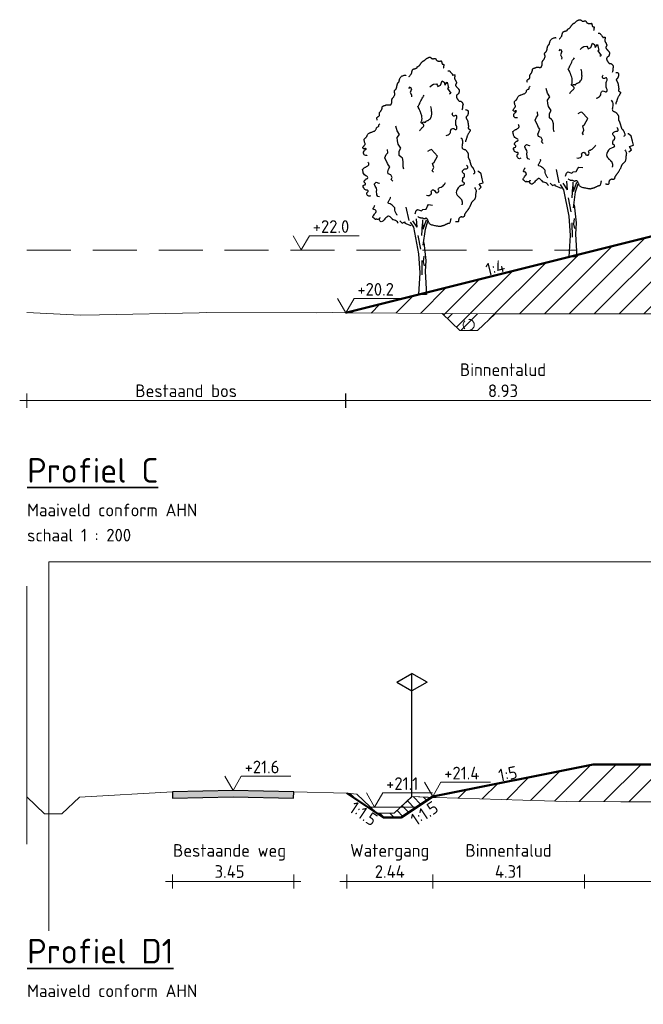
# Model space of a CAD drawing. Header units: metres. Extents: x 161377 to 162521, y 378914 to 379231.
# Tile 7 of 77: x 161386 to 161404, y 379146 to 379174. Entities that reach past the tile are written whole.
import ezdxf

# ---------------------------------------------------------------- set-up
doc = ezdxf.new("R2010")
doc.units = ezdxf.units.M
doc.linetypes.add('DASHED2', pattern=[0.375, 0.25, -0.125])
doc.linetypes.add('HIDDEN', pattern=[9.525, 6.35, -3.175])
for name, color, linetype, lineweight in [('B-WE-GR-MAAIVELD-GD', 253, 'Continuous', 18), ('N-GV-GW-CUNET-WERK-A', 92, 'Continuous', 18), ('N-WE-OG-TOPOGRAFIE-SD', 7, 'Continuous', 25), ('N-XX-GR-BOOM-SD', 90, 'Continuous', 25), ('N-XX-GR-MAAIVELD-G', 90, 'Continuous', 35), ('N-XX-GW-GROND_TEELAARDE-WERK-A-200', 7, 'Continuous', 18), ('N-XX-GW-WATERGANG-GD', 90, 'Continuous', 50), ('X-XX-AL-DETAIL1-GD', 7, 'Continuous', 25), ('X-XX-AL-HULPLIJN-G', 7, 'Continuous', 18), ('X-XX-AL-HULPLIJN-O', 7, 'Continuous', 18), ('X-XX-AL-M', 7, 'Continuous', 18), ('X-XX-AL-NAP-M', 7, 'Continuous', 18), ('X-XX-AL-PROFIELBALK-G', 7, 'Continuous', 25), ('X-XX-AL-T35', 3, 'Continuous', 35)]:
    doc.layers.add(name, color=color, linetype=linetype, lineweight=lineweight)
doc.layers.add('waterspiegel', color=7, linetype='Continuous', lineweight=13, true_color=0x0544ff)
doc.styles.add('RH-NLCS-A', font='NLCS-ISO.ttf')
doc.dimstyles.new('RH-NLCS-IT-A$0', dxfattribs={"dimscale": 0, "dimtxt": 2.5, "dimasz": 2.5, "dimexe": 1, "dimexo": 5, "dimgap": 0.5, "dimtad": 1, "dimzin": 1, "dimdsep": 46, "dimtxsty": 'RH-NLCS-A', "dimcen": 2.5, "dimdle": 1, "dimclrd": 256, "dimclre": 8, "dimclrt": 256, "dimadec": 0, "dimazin": 0, "dimtfac": 1, "dimtmove": 0, "dimatfit": 3, "dimfxl": 1, "dimfxlon": 1, "dimlwd": -1, "dimlwe": 13, "dimarcsym": 1})
pattern_1 = [(45, (0, 0), (-0.3535533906, 0.3535533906), [])]

# ---------------------------------------------------------------- blocks, each defined once
blk = doc.blocks.new('Peilmaat')
blk.add_lwpolyline([(-0.162, 0.28), (0, 0), (0.162, 0.28), (1.142, 0.28)])
at = {"style": 'RH-NLCS-A'}
blk.add_attdef('NAP', (0.227, 0.337), '', height=0.25, dxfattribs=at)
blk = doc.blocks.new('SOG-TOPOGRAFIE_ERFGRENS_LINKS-D')
for p, q in [((-0.433, 3.25), (0, 3.5)), ((0, 3), (0, 3.5)), ((-0.433, 3.25), (0, 3)), ((0, 0), (0, 3))]:
    blk.add_line(p, q)
blk = doc.blocks.new('Vboom')
at = {"color": 1, "true_color": 0xff0000}
for p, q in [((-0.078, 3.821), (-0.325, 4.198)), ((-0.078, 3.821), (-0.118, 4.301)), ((0.263, 3.725), (0.24, 4.255)), ((0.263, 3.725), (0.447, 4.244)), ((0.381, 3.711), (0.528, 4.163)), ((-0.048, 3.356), (0.113, 2.572)), ((0.171, 1.937), (0.182, 1.119)), ((0.297, 2.179), (0.263, 1.868)), ((0.263, 1.868), (0.321, 1.626)), ((0.445, 0), (0, 0))]:
    blk.add_line(p, q, dxfattribs=at)
for points in [[(-0.55, 12.392), (-0.544, 12.397), (-0.533, 12.407), (-0.517, 12.422), (-0.499, 12.441), (-0.479, 12.463), (-0.459, 12.486), (-0.44, 12.511), (-0.423, 12.536), (-0.411, 12.56), (-0.402, 12.583), (-0.395, 12.606), (-0.39, 12.627), (-0.386, 12.648), (-0.383, 12.668), (-0.38, 12.687), (-0.375, 12.706), (-0.369, 12.723), (-0.362, 12.74), (-0.353, 12.755), (-0.344, 12.769), (-0.334, 12.782), (-0.324, 12.793), (-0.314, 12.803), (-0.304, 12.81), (-0.294, 12.816), (-0.285, 12.821), (-0.276, 12.824), (-0.267, 12.826), (-0.257, 12.828), (-0.247, 12.83), (-0.235, 12.832), (-0.223, 12.835), (-0.209, 12.839), (-0.194, 12.844), (-0.179, 12.85), (-0.163, 12.856), (-0.148, 12.862), (-0.133, 12.868), (-0.12, 12.874), (-0.109, 12.879), (-0.1, 12.884), (-0.093, 12.889), (-0.088, 12.893), (-0.084, 12.896), (-0.082, 12.9), (-0.081, 12.903), (-0.08, 12.907), (-0.081, 12.911), (-0.082, 12.915), (-0.082, 12.92), (-0.083, 12.924), (-0.083, 12.93), (-0.082, 12.935), (-0.079, 12.941), (-0.074, 12.946), (-0.067, 12.952), (-0.057, 12.958), (-0.045, 12.965), (-0.032, 12.971), (-0.018, 12.979), (-0.003, 12.986), (0.012, 12.995), (0.027, 13.004), (0.04, 13.014), (0.052, 13.025), (0.063, 13.037), (0.072, 13.05), (0.081, 13.063), (0.09, 13.078), (0.1, 13.094), (0.11, 13.11), (0.121, 13.128), (0.134, 13.146), (0.148, 13.164), (0.162, 13.183), (0.177, 13.201), (0.193, 13.218), (0.208, 13.234), (0.223, 13.249), (0.238, 13.261), (0.252, 13.27), (0.265, 13.278), (0.277, 13.284), (0.289, 13.29), (0.301, 13.295), (0.312, 13.3), (0.323, 13.306), (0.335, 13.314), (0.347, 13.323), (0.359, 13.334), (0.372, 13.347), (0.386, 13.361), (0.401, 13.375), (0.417, 13.389), (0.435, 13.404), (0.454, 13.418), (0.474, 13.432), (0.496, 13.444), (0.519, 13.456), (0.542, 13.466), (0.564, 13.475), (0.586, 13.482), (0.606, 13.486), (0.624, 13.488), (0.64, 13.488), (0.654, 13.486), (0.665, 13.481), (0.676, 13.476), (0.685, 13.469), (0.694, 13.461), (0.702, 13.453), (0.711, 13.445), (0.719, 13.438), (0.728, 13.431), (0.738, 13.424), (0.747, 13.419), (0.758, 13.414), (0.768, 13.41), (0.779, 13.406), (0.79, 13.404), (0.802, 13.404), (0.813, 13.404), (0.825, 13.405), (0.837, 13.406), (0.849, 13.408), (0.862, 13.41), (0.873, 13.413), (0.885, 13.415), (0.897, 13.417), (0.908, 13.419), (0.918, 13.419), (0.928, 13.419), (0.938, 13.418), (0.947, 13.415), (0.955, 13.41), (0.962, 13.404), (0.968, 13.395), (0.974, 13.385), (0.98, 13.373), (0.986, 13.361), (0.993, 13.348), (1.002, 13.335), (1.012, 13.323), (1.025, 13.311), (1.04, 13.301), (1.057, 13.292), (1.076, 13.285), (1.096, 13.279), (1.117, 13.274), (1.138, 13.27), (1.158, 13.268), (1.176, 13.267), (1.194, 13.267), (1.209, 13.269), (1.223, 13.271), (1.236, 13.273), (1.247, 13.276), (1.256, 13.278), (1.264, 13.281), (1.271, 13.282), (1.276, 13.283), (1.28, 13.283), (1.284, 13.281), (1.287, 13.278), (1.289, 13.274), (1.291, 13.268), (1.293, 13.261), (1.296, 13.252), (1.299, 13.241), (1.302, 13.229), (1.305, 13.216), (1.309, 13.202), (1.312, 13.188), (1.316, 13.174), (1.319, 13.161), (1.322, 13.149), (1.325, 13.138), (1.327, 13.128), (1.329, 13.12), (1.332, 13.113), (1.335, 13.108), (1.34, 13.103), (1.345, 13.099), (1.352, 13.096), (1.36, 13.094), (1.37, 13.093), (1.38, 13.092), (1.391, 13.091), (1.402, 13.089), (1.412, 13.088), (1.421, 13.085), (1.428, 13.082), (1.434, 13.077), (1.438, 13.071), (1.44, 13.065), (1.441, 13.056), (1.44, 13.047), (1.438, 13.037), (1.435, 13.025), (1.43, 13.012), (1.425, 12.998), (1.42, 12.983), (1.416, 12.967), (1.413, 12.95), (1.412, 12.932), (1.414, 12.912), (1.419, 12.891), (1.429, 12.869)], [(-2.358, 9.917), (-2.367, 9.96), (-2.372, 9.995), (-2.374, 10.021), (-2.372, 10.041), (-2.367, 10.057), (-2.36, 10.068), (-2.35, 10.077), (-2.339, 10.086), (-2.326, 10.094), (-2.313, 10.103), (-2.299, 10.113), (-2.284, 10.122), (-2.27, 10.132), (-2.257, 10.141), (-2.246, 10.151), (-2.236, 10.161), (-2.229, 10.17), (-2.224, 10.18), (-2.22, 10.189), (-2.219, 10.199), (-2.218, 10.208), (-2.219, 10.218), (-2.22, 10.227), (-2.222, 10.237), (-2.225, 10.247), (-2.227, 10.258), (-2.229, 10.268), (-2.231, 10.279), (-2.231, 10.291), (-2.23, 10.302), (-2.228, 10.314), (-2.224, 10.327), (-2.218, 10.34), (-2.21, 10.353), (-2.201, 10.367), (-2.191, 10.381), (-2.18, 10.396), (-2.168, 10.411), (-2.157, 10.426), (-2.146, 10.442), (-2.135, 10.458), (-2.126, 10.474), (-2.117, 10.491), (-2.109, 10.507), (-2.102, 10.523), (-2.095, 10.538), (-2.09, 10.553), (-2.085, 10.566), (-2.082, 10.578), (-2.079, 10.59), (-2.077, 10.6), (-2.076, 10.61), (-2.075, 10.619), (-2.074, 10.627), (-2.073, 10.636), (-2.072, 10.644), (-2.07, 10.652), (-2.069, 10.661), (-2.066, 10.669), (-2.062, 10.677), (-2.057, 10.685), (-2.051, 10.693), (-2.043, 10.7), (-2.033, 10.707), (-2.021, 10.714), (-2.007, 10.72), (-1.992, 10.726), (-1.976, 10.732), (-1.959, 10.738), (-1.942, 10.743), (-1.926, 10.749), (-1.91, 10.755), (-1.895, 10.761), (-1.882, 10.767), (-1.868, 10.773), (-1.856, 10.779), (-1.843, 10.784), (-1.831, 10.788), (-1.818, 10.791), (-1.806, 10.793), (-1.792, 10.793), (-1.778, 10.792), (-1.764, 10.791), (-1.75, 10.788), (-1.735, 10.786), (-1.72, 10.783), (-1.704, 10.781), (-1.689, 10.779), (-1.674, 10.778), (-1.658, 10.777), (-1.643, 10.777), (-1.629, 10.778), (-1.616, 10.78), (-1.604, 10.783), (-1.593, 10.786), (-1.583, 10.79), (-1.575, 10.795), (-1.569, 10.8), (-1.564, 10.806), (-1.56, 10.813), (-1.557, 10.821), (-1.554, 10.829), (-1.551, 10.838), (-1.548, 10.848), (-1.544, 10.858), (-1.54, 10.869), (-1.536, 10.88), (-1.533, 10.893), (-1.529, 10.905), (-1.526, 10.919), (-1.523, 10.933), (-1.521, 10.947), (-1.519, 10.962), (-1.518, 10.977), (-1.518, 10.992), (-1.518, 11.007), (-1.518, 11.022), (-1.518, 11.037), (-1.518, 11.051), (-1.518, 11.064), (-1.517, 11.076), (-1.516, 11.087), (-1.514, 11.097), (-1.511, 11.106), (-1.508, 11.115), (-1.505, 11.123), (-1.501, 11.13), (-1.497, 11.137), (-1.492, 11.144), (-1.487, 11.15), (-1.481, 11.157), (-1.475, 11.165), (-1.467, 11.174), (-1.459, 11.184), (-1.45, 11.196), (-1.44, 11.21), (-1.428, 11.227), (-1.416, 11.246), (-1.404, 11.267), (-1.392, 11.288), (-1.381, 11.311), (-1.372, 11.333), (-1.364, 11.356), (-1.36, 11.377), (-1.357, 11.398), (-1.358, 11.417), (-1.36, 11.436), (-1.364, 11.453), (-1.368, 11.47), (-1.373, 11.486), (-1.377, 11.502), (-1.38, 11.517), (-1.382, 11.531), (-1.383, 11.546), (-1.382, 11.559), (-1.38, 11.572), (-1.376, 11.584), (-1.372, 11.595), (-1.366, 11.606), (-1.36, 11.615), (-1.353, 11.622), (-1.345, 11.629), (-1.337, 11.636), (-1.328, 11.642), (-1.319, 11.648), (-1.311, 11.655), (-1.302, 11.663), (-1.294, 11.672), (-1.286, 11.683), (-1.279, 11.695), (-1.273, 11.709), (-1.267, 11.725), (-1.261, 11.741), (-1.256, 11.759), (-1.251, 11.778), (-1.246, 11.798), (-1.242, 11.819), (-1.238, 11.84), (-1.234, 11.862), (-1.23, 11.884), (-1.226, 11.906), (-1.222, 11.926), (-1.217, 11.946), (-1.212, 11.964), (-1.206, 11.98), (-1.199, 11.995), (-1.192, 12.008), (-1.185, 12.02), (-1.177, 12.031), (-1.17, 12.04), (-1.162, 12.049), (-1.154, 12.057), (-1.147, 12.064), (-1.14, 12.071), (-1.133, 12.077), (-1.127, 12.084), (-1.121, 12.09), (-1.116, 12.097), (-1.112, 12.104), (-1.109, 12.111), (-1.106, 12.119), (-1.104, 12.129), (-1.103, 12.139), (-1.102, 12.151), (-1.1, 12.164), (-1.098, 12.18), (-1.094, 12.197), (-1.09, 12.217), (-1.084, 12.239), (-1.076, 12.263), (-1.066, 12.288), (-1.054, 12.313), (-1.038, 12.339), (-1.018, 12.363), (-0.995, 12.387), (-0.967, 12.408), (-0.934, 12.426), (-0.899, 12.441), (-0.862, 12.453), (-0.826, 12.462), (-0.792, 12.468), (-0.762, 12.469), (-0.738, 12.467), (-0.721, 12.46)], [(1.665, 12.717), (1.679, 12.722), (1.693, 12.725), (1.707, 12.725), (1.721, 12.723), (1.736, 12.718), (1.75, 12.709), (1.766, 12.698), (1.782, 12.683), (1.799, 12.665), (1.817, 12.645), (1.834, 12.623), (1.852, 12.601), (1.868, 12.579), (1.883, 12.557), (1.896, 12.538), (1.907, 12.521), (1.916, 12.508), (1.921, 12.498), (1.925, 12.49), (1.927, 12.485), (1.928, 12.482), (1.927, 12.48), (1.927, 12.479), (1.926, 12.478), (1.925, 12.478), (1.925, 12.478), (1.925, 12.478), (1.927, 12.478), (1.93, 12.479), (1.934, 12.479), (1.941, 12.48), (1.95, 12.481), (1.961, 12.483), (1.974, 12.484), (1.988, 12.486), (2.002, 12.488), (2.017, 12.489), (2.03, 12.489), (2.042, 12.489), (2.053, 12.488), (2.06, 12.486), (2.065, 12.483), (2.068, 12.479), (2.069, 12.474), (2.069, 12.468), (2.068, 12.462), (2.065, 12.454), (2.063, 12.446), (2.06, 12.437), (2.057, 12.428), (2.054, 12.418), (2.052, 12.407), (2.049, 12.396), (2.047, 12.384), (2.045, 12.371), (2.044, 12.358), (2.043, 12.344), (2.043, 12.331), (2.043, 12.317), (2.044, 12.303), (2.045, 12.289), (2.046, 12.276), (2.049, 12.264), (2.051, 12.253), (2.054, 12.242), (2.058, 12.233), (2.061, 12.225), (2.065, 12.218), (2.069, 12.211), (2.073, 12.205), (2.076, 12.2), (2.08, 12.195), (2.083, 12.191), (2.086, 12.187), (2.089, 12.183), (2.092, 12.179), (2.096, 12.174), (2.099, 12.168), (2.103, 12.161), (2.107, 12.152), (2.112, 12.141), (2.117, 12.13), (2.122, 12.117), (2.127, 12.104), (2.132, 12.091), (2.137, 12.078), (2.142, 12.067), (2.145, 12.057), (2.148, 12.048), (2.151, 12.041), (2.152, 12.036), (2.152, 12.031), (2.152, 12.026), (2.15, 12.02), (2.147, 12.015), (2.143, 12.008), (2.138, 11.999), (2.131, 11.99), (2.125, 11.979), (2.118, 11.967), (2.112, 11.955), (2.106, 11.942), (2.102, 11.93), (2.099, 11.917), (2.098, 11.905), (2.1, 11.893), (2.102, 11.881), (2.107, 11.869), (2.112, 11.858), (2.119, 11.847), (2.126, 11.837), (2.134, 11.827), (2.143, 11.817), (2.152, 11.807), (2.162, 11.797), (2.171, 11.787), (2.181, 11.778), (2.191, 11.768), (2.201, 11.758), (2.21, 11.748), (2.219, 11.738), (2.228, 11.727), (2.237, 11.717), (2.245, 11.706), (2.253, 11.696), (2.26, 11.685), (2.267, 11.675), (2.274, 11.666), (2.28, 11.657), (2.285, 11.648), (2.29, 11.639), (2.295, 11.631), (2.298, 11.623), (2.301, 11.615), (2.304, 11.608), (2.305, 11.601), (2.306, 11.594), (2.306, 11.587), (2.306, 11.579), (2.305, 11.572), (2.303, 11.564), (2.302, 11.555), (2.3, 11.546), (2.298, 11.536), (2.296, 11.525), (2.294, 11.514), (2.292, 11.501), (2.29, 11.489), (2.287, 11.477), (2.283, 11.465), (2.279, 11.453), (2.275, 11.442), (2.269, 11.432), (2.263, 11.424), (2.256, 11.416), (2.249, 11.408), (2.242, 11.402), (2.235, 11.396), (2.229, 11.391), (2.223, 11.386), (2.217, 11.381), (2.212, 11.377), (2.208, 11.373), (2.203, 11.37), (2.199, 11.366), (2.195, 11.362), (2.19, 11.359), (2.186, 11.355), (2.18, 11.351), (2.175, 11.347), (2.169, 11.342), (2.163, 11.337), (2.158, 11.33), (2.153, 11.323), (2.149, 11.314), (2.146, 11.303), (2.144, 11.291), (2.143, 11.277), (2.143, 11.263), (2.144, 11.248), (2.146, 11.233), (2.148, 11.219), (2.151, 11.206), (2.154, 11.194), (2.158, 11.183), (2.162, 11.174), (2.166, 11.166), (2.171, 11.158), (2.177, 11.15), (2.184, 11.141), (2.191, 11.131), (2.2, 11.12), (2.209, 11.107), (2.219, 11.092), (2.23, 11.076), (2.241, 11.06), (2.253, 11.045), (2.264, 11.031), (2.275, 11.018), (2.286, 11.008), (2.296, 11), (2.305, 10.995), (2.314, 10.992), (2.323, 10.99), (2.332, 10.99), (2.34, 10.991), (2.348, 10.992), (2.357, 10.993), (2.365, 10.993), (2.374, 10.993), (2.383, 10.992), (2.392, 10.989), (2.401, 10.986), (2.411, 10.981), (2.422, 10.974), (2.433, 10.965), (2.444, 10.954), (2.455, 10.941), (2.467, 10.927), (2.478, 10.912), (2.488, 10.897), (2.498, 10.883), (2.506, 10.869), (2.512, 10.856), (2.517, 10.844), (2.52, 10.834), (2.522, 10.825), (2.522, 10.816), (2.521, 10.808), (2.52, 10.801), (2.517, 10.792), (2.515, 10.784), (2.512, 10.775), (2.509, 10.764), (2.506, 10.753), (2.503, 10.741), (2.501, 10.728), (2.498, 10.715), (2.497, 10.7), (2.496, 10.684), (2.495, 10.667), (2.495, 10.648), (2.494, 10.628), (2.491, 10.606), (2.486, 10.581), (2.478, 10.555), (2.467, 10.525), (2.451, 10.492)], [(2.669, 10.49), (2.686, 10.492), (2.701, 10.494), (2.713, 10.495), (2.723, 10.496), (2.731, 10.495), (2.739, 10.494), (2.746, 10.492), (2.753, 10.488), (2.761, 10.484), (2.77, 10.478), (2.778, 10.471), (2.787, 10.463), (2.795, 10.454), (2.802, 10.445), (2.808, 10.435), (2.813, 10.424), (2.816, 10.413), (2.818, 10.401), (2.819, 10.389), (2.819, 10.377), (2.818, 10.363), (2.816, 10.349), (2.814, 10.334), (2.812, 10.318), (2.81, 10.301), (2.808, 10.284), (2.805, 10.266), (2.802, 10.248), (2.798, 10.231), (2.793, 10.214), (2.786, 10.198), (2.779, 10.182), (2.77, 10.169), (2.759, 10.156), (2.748, 10.145), (2.737, 10.134), (2.726, 10.124), (2.716, 10.115), (2.707, 10.107), (2.7, 10.098), (2.694, 10.09), (2.691, 10.082), (2.69, 10.073), (2.691, 10.064), (2.693, 10.054), (2.697, 10.044), (2.702, 10.032), (2.708, 10.019), (2.716, 10.004), (2.725, 9.989), (2.734, 9.972), (2.743, 9.955), (2.752, 9.938), (2.761, 9.921), (2.77, 9.904), (2.777, 9.888), (2.783, 9.873), (2.788, 9.859), (2.792, 9.845), (2.795, 9.832), (2.798, 9.819), (2.8, 9.806), (2.801, 9.793), (2.803, 9.78), (2.804, 9.766), (2.805, 9.751), (2.806, 9.736), (2.808, 9.721), (2.809, 9.705), (2.811, 9.689), (2.813, 9.674), (2.816, 9.658), (2.819, 9.642), (2.822, 9.626), (2.825, 9.611), (2.827, 9.596), (2.83, 9.581), (2.831, 9.566), (2.831, 9.552), (2.83, 9.538), (2.828, 9.525), (2.825, 9.512), (2.821, 9.5), (2.818, 9.488), (2.815, 9.476), (2.814, 9.465), (2.816, 9.455), (2.82, 9.445), (2.827, 9.435), (2.837, 9.426), (2.849, 9.417), (2.862, 9.408), (2.875, 9.4), (2.888, 9.393), (2.9, 9.386), (2.91, 9.379), (2.918, 9.373), (2.924, 9.367), (2.928, 9.361), (2.93, 9.356), (2.931, 9.351), (2.931, 9.345), (2.93, 9.34), (2.929, 9.334), (2.928, 9.328), (2.926, 9.321), (2.924, 9.313), (2.92, 9.304), (2.916, 9.293), (2.91, 9.28), (2.902, 9.265), (2.892, 9.248), (2.879, 9.228), (2.865, 9.206), (2.85, 9.181), (2.834, 9.156), (2.818, 9.128), (2.802, 9.1), (2.787, 9.072), (2.774, 9.044), (2.762, 9.016), (2.752, 8.989), (2.744, 8.962), (2.736, 8.936), (2.729, 8.911), (2.723, 8.886), (2.716, 8.862), (2.708, 8.839), (2.7, 8.818), (2.692, 8.797), (2.683, 8.777), (2.675, 8.757), (2.669, 8.738), (2.664, 8.72), (2.661, 8.701), (2.661, 8.683)], [(2.395, 8.917), (2.446, 8.862), (2.477, 8.799), (2.491, 8.731), (2.493, 8.66), (2.487, 8.589), (2.477, 8.521), (2.468, 8.459), (2.463, 8.405), (2.467, 8.363), (2.479, 8.33), (2.496, 8.305), (2.518, 8.286), (2.543, 8.273), (2.569, 8.263), (2.595, 8.254), (2.618, 8.246), (2.639, 8.236), (2.657, 8.225), (2.672, 8.213), (2.686, 8.2), (2.698, 8.186), (2.71, 8.171), (2.721, 8.156), (2.732, 8.141), (2.744, 8.126), (2.756, 8.111), (2.769, 8.095), (2.781, 8.078), (2.792, 8.06), (2.801, 8.041), (2.809, 8.02), (2.815, 7.997), (2.818, 7.972), (2.82, 7.945), (2.82, 7.918), (2.819, 7.89), (2.817, 7.864), (2.816, 7.838), (2.816, 7.815), (2.817, 7.795), (2.82, 7.779), (2.825, 7.765), (2.831, 7.753), (2.838, 7.741), (2.847, 7.73), (2.855, 7.717), (2.865, 7.703), (2.874, 7.685), (2.883, 7.664), (2.892, 7.639), (2.901, 7.611), (2.909, 7.582), (2.917, 7.552), (2.925, 7.522), (2.933, 7.492), (2.941, 7.464), (2.948, 7.437), (2.955, 7.412), (2.962, 7.39), (2.969, 7.369), (2.976, 7.35), (2.983, 7.333), (2.99, 7.318), (2.997, 7.305), (3.005, 7.293), (3.012, 7.283), (3.021, 7.273), (3.029, 7.265), (3.037, 7.256), (3.046, 7.247), (3.055, 7.238), (3.064, 7.227), (3.073, 7.216), (3.082, 7.202), (3.091, 7.187), (3.101, 7.17), (3.111, 7.15), (3.122, 7.127), (3.133, 7.102), (3.146, 7.073), (3.158, 7.041), (3.169, 7.007), (3.177, 6.972), (3.18, 6.939), (3.175, 6.909), (3.16, 6.883), (3.134, 6.863), (3.094, 6.851)], [(3.18, 6.092), (3.213, 6.037), (3.236, 5.99), (3.252, 5.95), (3.261, 5.916), (3.265, 5.886), (3.265, 5.861), (3.262, 5.838), (3.258, 5.817), (3.254, 5.796), (3.25, 5.776), (3.245, 5.756), (3.241, 5.736), (3.238, 5.715), (3.235, 5.694), (3.232, 5.673), (3.23, 5.65), (3.229, 5.627), (3.228, 5.603), (3.227, 5.578), (3.225, 5.552), (3.222, 5.527), (3.217, 5.502), (3.21, 5.477), (3.2, 5.453), (3.188, 5.43), (3.173, 5.408), (3.156, 5.387), (3.138, 5.367), (3.119, 5.349), (3.101, 5.332), (3.084, 5.316), (3.068, 5.301), (3.054, 5.288), (3.042, 5.276), (3.032, 5.265), (3.023, 5.254), (3.015, 5.243), (3.008, 5.232), (3.002, 5.22), (2.995, 5.208), (2.989, 5.194), (2.983, 5.178), (2.977, 5.162), (2.97, 5.144), (2.963, 5.124), (2.954, 5.103), (2.945, 5.08), (2.934, 5.055), (2.922, 5.029), (2.908, 5.001), (2.894, 4.973), (2.879, 4.945), (2.864, 4.918), (2.849, 4.891), (2.834, 4.866), (2.82, 4.844), (2.807, 4.823), (2.795, 4.806), (2.782, 4.79), (2.771, 4.775), (2.759, 4.76), (2.747, 4.746), (2.735, 4.73), (2.722, 4.714), (2.708, 4.696), (2.694, 4.677), (2.68, 4.657), (2.666, 4.637), (2.653, 4.617), (2.641, 4.598), (2.63, 4.581), (2.621, 4.565), (2.614, 4.551), (2.608, 4.54), (2.605, 4.53), (2.602, 4.521), (2.6, 4.513), (2.599, 4.506), (2.599, 4.499), (2.599, 4.492), (2.598, 4.484), (2.598, 4.476), (2.596, 4.468), (2.595, 4.46), (2.592, 4.452), (2.588, 4.444), (2.583, 4.436), (2.576, 4.428), (2.568, 4.421), (2.558, 4.414), (2.548, 4.409), (2.537, 4.404), (2.525, 4.4), (2.514, 4.397), (2.503, 4.396), (2.493, 4.396), (2.484, 4.399), (2.476, 4.402), (2.469, 4.406), (2.461, 4.41), (2.453, 4.414), (2.444, 4.416), (2.433, 4.417), (2.421, 4.416), (2.408, 4.413), (2.392, 4.407), (2.376, 4.399), (2.36, 4.39), (2.343, 4.38), (2.328, 4.37), (2.315, 4.359), (2.303, 4.348), (2.294, 4.337), (2.288, 4.327), (2.283, 4.318), (2.28, 4.308), (2.278, 4.299), (2.277, 4.29), (2.276, 4.28), (2.275, 4.27), (2.274, 4.26), (2.272, 4.25), (2.27, 4.239), (2.268, 4.228), (2.266, 4.217), (2.264, 4.207), (2.263, 4.196), (2.262, 4.186), (2.262, 4.176), (2.263, 4.167), (2.262, 4.158), (2.261, 4.151), (2.258, 4.144), (2.253, 4.138), (2.245, 4.133), (2.233, 4.129), (2.218, 4.127), (2.199, 4.127), (2.179, 4.127), (2.158, 4.129), (2.138, 4.132), (2.12, 4.137), (2.105, 4.142), (2.094, 4.149)], [(1.828, 4.321), (1.827, 4.311), (1.824, 4.291), (1.819, 4.265), (1.813, 4.234), (1.806, 4.201), (1.799, 4.167), (1.79, 4.135), (1.782, 4.108), (1.773, 4.085), (1.764, 4.068), (1.755, 4.056), (1.745, 4.048), (1.736, 4.042), (1.727, 4.039), (1.718, 4.038), (1.709, 4.037), (1.7, 4.037), (1.691, 4.036), (1.681, 4.035), (1.671, 4.033), (1.659, 4.03), (1.647, 4.027), (1.632, 4.021), (1.615, 4.014), (1.596, 4.006), (1.576, 3.995), (1.554, 3.984), (1.531, 3.973), (1.509, 3.961), (1.487, 3.95), (1.466, 3.94), (1.448, 3.931), (1.431, 3.924), (1.416, 3.918), (1.403, 3.913), (1.391, 3.91), (1.379, 3.907), (1.366, 3.904), (1.354, 3.901), (1.34, 3.897), (1.325, 3.893), (1.308, 3.888), (1.291, 3.883), (1.274, 3.878), (1.258, 3.873), (1.243, 3.869), (1.229, 3.865), (1.217, 3.863), (1.208, 3.861), (1.2, 3.861), (1.192, 3.862), (1.182, 3.864), (1.17, 3.867), (1.152, 3.871), (1.129, 3.876), (1.098, 3.882), (1.059, 3.888), (1.014, 3.895), (0.963, 3.904), (0.91, 3.913), (0.857, 3.925), (0.805, 3.937), (0.756, 3.951), (0.713, 3.968), (0.677, 3.986), (0.648, 4.006), (0.625, 4.027), (0.606, 4.051), (0.59, 4.075), (0.577, 4.101), (0.565, 4.128), (0.554, 4.156), (0.542, 4.184), (0.53, 4.213), (0.517, 4.24), (0.503, 4.265), (0.489, 4.288), (0.475, 4.307), (0.46, 4.322), (0.444, 4.331), (0.428, 4.335), (0.413, 4.334), (0.397, 4.329), (0.381, 4.322), (0.365, 4.314), (0.35, 4.306), (0.336, 4.3), (0.322, 4.297), (0.309, 4.298), (0.297, 4.303), (0.285, 4.31), (0.272, 4.318), (0.258, 4.327), (0.242, 4.335), (0.224, 4.342), (0.204, 4.346), (0.18, 4.347), (0.154, 4.347), (0.126, 4.348), (0.095, 4.352), (0.063, 4.362), (0.029, 4.378), (-0.005, 4.405), (-0.04, 4.444)]]:
    blk.add_lwpolyline(points, dxfattribs=at)
at = {"color": 1, "true_color": 0xff0000, "flags": 128}
for points in [[(-0.563, 11.712), (-0.483, 11.813), (-0.399, 11.674), (-0.485, 11.495), (-0.402, 11.346), (-0.416, 11.243)], [(0.644, 11.801), (0.745, 11.904), (0.848, 11.968), (1.016, 11.977), (1.079, 11.881), (1.089, 11.824), (1.242, 11.904), (1.339, 12.145), (1.446, 12.073), (1.462, 12.067), (1.476, 12.007), (1.489, 11.903), (1.616, 12.073), (1.652, 11.917), (1.694, 11.753), (1.635, 11.711), (1.832, 11.457), (1.748, 11.397)], [(-0.835, 7.119), (-0.882, 7.265), (-0.886, 7.568), (-0.928, 7.764), (-0.997, 7.815), (-1.103, 7.909), (-1.102, 8.15), (-1.009, 8.323), (-1.166, 8.548), (-1.194, 8.729), (-1.223, 8.92), (-1.094, 9.095), (-1.213, 9.313), (-1.289, 9.573)], [(-1.461, 6.451), (-1.557, 6.549), (-1.509, 6.648), (-1.573, 6.798), (-1.726, 6.854), (-1.76, 6.973), (-1.715, 7.123), (-1.647, 7.265), (-1.723, 7.362), (-1.766, 7.453), (-1.922, 7.781), (-1.85, 7.955), (-1.76, 8.048), (-1.779, 8.243)], [(0.835, 6.952), (0.766, 7.032), (0.853, 7.215), (0.789, 7.451), (0.876, 7.531), (1.075, 7.865), (0.73, 8.238), (0.643, 8.206), (0.509, 8.135)], [(3.411, 5.971), (3.562, 6.095), (3.443, 6.285), (3.669, 6.353), (3.616, 6.585), (3.546, 6.869), (3.393, 6.992), (3.356, 7.002)], [(-2.221, 5.549), (-2.326, 5.57), (-2.376, 5.66), (-2.396, 5.894), (-2.374, 5.937), (-2.391, 6.047), (-2.473, 6.17), (-2.511, 6.262), (-2.509, 6.292), (-2.417, 6.396), (-2.265, 6.334), (-2.249, 6.332), (-2.235, 6.319)], [(-0.203, 4.589), (-0.136, 4.773), (-0.057, 4.835), (0.169, 4.763), (0.233, 4.843), (0.417, 4.85), (0.509, 5.032), (0.556, 5.111), (0.793, 5.087)], [(-0.549, 4.218), (-0.712, 4.969)], [(-1.067, 4.195), (-0.93, 4.058), (-0.793, 4.127), (-0.793, 4.058), (-0.449, 3.92)], [(-0.491, 4.121), (-0.303, 3.821), (-0.003, 2.319), (0.072, 1.229), (0, 0)], [(0.185, 3.361), (0.218, 4.013)], [(0.25, 2.798), (0.381, 3.711)], [(0.298, 2.957), (0.411, 1.943), (0.373, 1.304), (0.445, 0)]]:
    blk.add_lwpolyline(points, dxfattribs=at)
at = {"color": 1, "true_color": 0xff0000}
for points in [[(0.235, 9.726, -0.158777), (0.165, 9.75, -0.233308), (0.141, 9.797, -0.182007), (0.161, 9.85, 0.155816), (0.187, 9.912, 0.045058), (0.187, 10.085, 0.058787), (0.16, 10.216, 0.004222), (0.129, 10.304, 0.006596), (0.109, 10.36, 0.009627), (0.05, 10.503, 0.01133), (-0.004, 10.623, 0.125022), (-0.034, 10.659, -0.287204), (-0.043, 10.679, -0.13455), (-0.031, 10.704, 0.057474), (0.005, 10.757, 0.001656), (0.058, 10.861, 0.0025), (0.093, 10.931, 0.011837), (0.127, 11.003, -0.006032), (0.191, 11.146, -0.046726), (0.229, 11.211, -0.023647), (0.321, 11.328)], [(0.05, 9.3, -0.032546), (0.11, 9.391, -0.03526), (0.176, 9.466, -0.036525), (0.228, 9.51, 0.039269), (0.275, 9.551, 0.524816), (0.249, 9.687, -0.70157), (0.257, 9.808, -0.246052), (0.318, 9.796, 0.330237), (0.365, 9.793, 0.082831), (0.398, 9.824, -0.081275), (0.431, 9.855, -0.066365), (0.495, 9.887, 0.059917), (0.566, 9.922, 0.076229), (0.665, 10.008, 0.097021), (0.714, 10.098, 0.037062), (0.737, 10.193, 0.045363), (0.743, 10.273, 0.006717), (0.742, 10.312, 0.002377), (0.736, 10.423, 0.020071), (0.725, 10.531, 0.014267), (0.7, 10.682)], [(1.555, 9.036, 0.101914), (1.686, 9.079, 0.107951), (1.783, 9.167, 0.172666), (1.816, 9.281, -0.173792), (1.849, 9.395, -0.48034), (2.033, 9.404, 0.699728), (2.175, 9.46, 0.110664), (2.142, 9.591, -0.110605), (2.109, 9.721, -0.006472), (2.108, 9.787, -0.006512), (2.109, 9.852, -0.111285), (2.142, 9.983, 0.11249), (2.175, 10.112, 0.670162), (2.05, 10.167, -0.598076), (1.914, 10.21, -0.107528), (1.916, 10.279, -0.106959), (1.946, 10.341)], [(-2.932, 7.92, -0.061597), (-2.973, 7.907, -0.068549), (-3.012, 7.905, -0.377768), (-3.134, 8.036, -0.275847), (-3.022, 8.237, -0.028717), (-3.01, 8.242, 0.055672), (-3.004, 8.246, 1.128102), (-3.055, 8.3, -0.467669), (-3.15, 8.3, -0.043926), (-3.173, 8.333, -0.178724), (-3.174, 8.342, -0.071298), (-3.165, 8.369, -0.036842), (-3.137, 8.415, -0.009471), (-3.106, 8.456, 0.010169), (-3.078, 8.494, 0.016396), (-3.049, 8.538, 0.058895), (-3.043, 8.551, 0.22909), (-3.047, 8.585, -0.102618), (-3.074, 8.654, -0.001984), (-3.081, 8.694, -0.00284), (-3.086, 8.722, -0.015692), (-3.092, 8.778, -0.026096), (-3.094, 8.812, -0.123566), (-3.088, 8.834, -0.050335), (-3.057, 8.879, -0.123683), (-3.015, 8.909, 0.160012), (-2.983, 8.935, 0.092044), (-2.976, 8.953, -0.133826), (-2.97, 8.965, -0.078666), (-2.964, 8.97, 0.049691), (-2.954, 8.977, 0.207036), (-2.934, 9.021, -0.156565), (-2.913, 9.081, -0.059527), (-2.844, 9.152, -0.066018), (-2.768, 9.199, -0.00394), (-2.735, 9.213, -0.004619), (-2.707, 9.225, -0.031042), (-2.627, 9.252, 0.02906), (-2.542, 9.28, 0.07887), (-2.486, 9.313, 0.0611), (-2.428, 9.374, 0.147905), (-2.41, 9.424, -0.120561), (-2.392, 9.486, -0.254022), (-2.318, 9.531, 0.34235), (-2.268, 9.575, 0.082724), (-2.267, 9.594, -0.071752), (-2.266, 9.616, -0.11979), (-2.244, 9.668, -0.113391), (-2.199, 9.707)], [(-2.73, 5.619, -0.13726), (-2.808, 5.588, -0.181103), (-2.871, 5.604, -0.101937), (-2.929, 5.665, -0.1217), (-2.95, 5.732, -0.031179), (-2.95, 5.764, -0.041415), (-2.947, 5.788, -0.247446), (-2.917, 5.824, 0.211909), (-2.88, 5.862, 0.57629), (-2.944, 5.94, -0.298213), (-3.091, 6.005, -0.072479), (-3.146, 6.125, -0.144881), (-3.146, 6.191, -0.371124), (-3.083, 6.232, 0.387334), (-3.023, 6.273, 0.34255), (-3.06, 6.356, -0.37139), (-3.092, 6.436, -0.006859), (-3.083, 6.46, -0.038546), (-3.081, 6.464, -0.020688), (-3.072, 6.479, -0.008761), (-3.05, 6.511, -0.042179), (-3.011, 6.554, -0.0657), (-2.981, 6.577, -0.183427), (-2.967, 6.579, 0.107566), (-2.944, 6.579, 0.792646), (-2.941, 6.723, -0.263682), (-3.147, 6.923, -0.032113), (-3.187, 7.102, -0.209176), (-3.18, 7.131, -0.06387), (-3.138, 7.172, -0.039172), (-3.057, 7.224, -0.009014), (-3.007, 7.25, 0.010983), (-2.966, 7.271, 0.028574), (-2.885, 7.322, 0.061489), (-2.852, 7.352, 0.098913), (-2.846, 7.362, 0.028984), (-2.836, 7.4, 0.13267), (-2.84, 7.464, 0.117747), (-2.878, 7.525)], [(2.727, 7.359, -0.041311), (2.751, 7.323, -0.042244), (2.768, 7.283, -0.038238), (2.781, 7.235, -0.058405), (2.783, 7.203, -0.414693), (2.707, 7.135, 0.202416), (2.534, 7.073, 0.021897), (2.473, 7.012, 0.213758), (2.47, 7.003, 0.105271), (2.475, 6.985, 0.031738), (2.51, 6.933, 0.080024), (2.56, 6.886, -0.184988), (2.577, 6.86, -0.029477), (2.579, 6.85, -0.009899), (2.582, 6.82, -0.022999), (2.585, 6.737, -0.042094), (2.58, 6.691, -0.067896), (2.575, 6.674, -0.039856), (2.559, 6.648, -0.245698), (2.526, 6.631, 0.290975), (2.498, 6.613, 0.072692), (2.487, 6.578, 0.050351), (2.485, 6.526, 0.014603), (2.486, 6.514, -0.02061), (2.486, 6.506, -0.157327), (2.482, 6.493, 0.089134), (2.472, 6.47, 0.467738), (2.515, 6.412, -0.358322), (2.578, 6.352, -0.038489), (2.581, 6.305, -0.085044), (2.577, 6.284, -0.064554), (2.566, 6.264, -0.037905), (2.541, 6.234, -0.17292), (2.505, 6.216, 0.077348), (2.42, 6.193, 0.21853), (2.147, 5.88, 0.311295), (2.241, 5.59, 0.013408), (2.271, 5.568, -0.0379), (2.282, 5.56, -0.010602), (2.339, 5.504, -0.026927), (2.36, 5.48, -0.023313), (2.369, 5.467, 0.018302), (2.381, 5.452, 0.109191), (2.408, 5.428, -0.114091), (2.435, 5.405, -0.07496), (2.444, 5.388, -0.022301), (2.463, 5.324, -0.043297), (2.477, 5.23, -0.053082), (2.475, 5.152, -0.073734), (2.469, 5.134, -0.032843), (2.449, 5.096)], [(0.446, 5.644, 0.171526), (0.588, 5.631, 0.171526), (0.707, 5.709, 0.239798), (0.724, 5.804, -0.227236), (0.739, 5.905, -0.666529), (0.937, 5.864, 0.726468), (1.131, 5.84, 0.263269), (1.123, 5.95, -0.359589), (1.131, 6.035, -0.135967), (1.21, 6.08, 0.095213), (1.327, 6.133, 0.060587), (1.436, 6.233, 0.057857), (1.522, 6.362)], [(-1.166, 4.055, 0.036784), (-1.192, 4.108, 0.072313), (-1.21, 4.132, 0.068127), (-1.316, 4.208, 0.075473), (-1.426, 4.246, 0.033705), (-1.447, 4.249, -0.057462), (-1.46, 4.251, -0.197945), (-1.493, 4.278, 0.082036), (-1.555, 4.356, 0.052126), (-1.697, 4.459, 0.251473), (-1.736, 4.461, 0.059835), (-1.756, 4.447, 0.010142), (-1.863, 4.354, 0.038399), (-1.963, 4.248, -0.049754), (-2.042, 4.168, -0.415767), (-2.203, 4.183, -0.365967), (-2.201, 4.362, -0.002133), (-2.196, 4.368, -0.07961), (-2.195, 4.368, -0.7436), (-2.195, 4.367, -0.008654), (-2.208, 4.342, -0.121887), (-2.25, 4.296, -0.089292), (-2.327, 4.262, -0.250646), (-2.385, 4.277, 0.317592), (-2.434, 4.284, 0.160208), (-2.446, 4.271, -0.29699), (-2.455, 4.266, -0.277841), (-2.48, 4.283, 0.117864), (-2.523, 4.335, 0.060549), (-2.569, 4.361, -0.10853), (-2.593, 4.379, -0.137156), (-2.604, 4.401, -0.124668), (-2.602, 4.428, -0.068553), (-2.58, 4.473, -0.015893), (-2.457, 4.647, -0.012888), (-2.43, 4.68, 0.027707), (-2.418, 4.696, 0.193486), (-2.416, 4.708, 0.035542), (-2.431, 4.769, 0.359392), (-2.532, 4.832, -0.590523), (-2.583, 4.902, -0.035503), (-2.554, 4.953, 0.029287), (-2.519, 5.015, 0.006452), (-2.506, 5.042, 0.006358), (-2.493, 5.071)], [(-1.203, 4.507, -0.072887), (-1.303, 4.649, -0.080286), (-1.35, 4.8, -0.058621), (-1.353, 4.881, 0.116876), (-1.359, 4.922, 0.104083), (-1.391, 4.971, 0.026813), (-1.558, 5.119, 0.129639), (-1.703, 5.182, -0.416389), (-1.736, 5.228, -0.105912), (-1.712, 5.289, 0.043591), (-1.638, 5.426, 0.004224), (-1.607, 5.497, 0.029199), (-1.604, 5.508, 0.213879), (-1.605, 5.518, 0.069343), (-1.624, 5.541)]]:
    blk.add_lwpolyline(points, format="xyb", dxfattribs=at)
blk = doc.blocks.new('*D213')
at = {"layer": 'Defpoints', "color": 0, "transparency": 16777216}
for p in [(161404.191, 379168.014), (161395.258, 379165.779), (161404.191, 379163.282)]:
    blk.add_point(p, dxfattribs=at)
at = {"layer": 'X-XX-AL-M', "color": 8, "linetype": 'HIDDEN', "lineweight": 13, "transparency": 16777216}
for p, q in [((161395.258, 379163.482), (161395.258, 379163.082)), ((161404.191, 379163.482), (161404.191, 379163.082))]:
    blk.add_line(p, q, dxfattribs=at)
at = {"layer": 'X-XX-AL-M', "transparency": 16777216}
blk.add_line((161395.058, 379163.282), (161404.391, 379163.282), dxfattribs=at)
at = {"layer": 'X-XX-AL-M', "transparency": 16777216, "insert": (161399.724, 379163.862), "char_height": 0.36, "attachment_point": 5, "style": 'RH-NLCS-A'}
blk.add_mtext('Binnentalud  \\P8.93', dxfattribs=at)
blk = doc.blocks.new('_None')
blk = doc.blocks.new('*D217')
at = {"layer": 'Defpoints', "color": 0, "transparency": 16777216}
for p in [(161386.188, 379165.788), (161395.249, 379165.779), (161395.249, 379163.282)]:
    blk.add_point(p, dxfattribs=at)
at = {"layer": 'X-XX-AL-M', "color": 8, "linetype": 'HIDDEN', "lineweight": 13, "transparency": 16777216}
for p, q in [((161386.188, 379163.482), (161386.188, 379163.082)), ((161395.249, 379163.482), (161395.249, 379163.082))]:
    blk.add_line(p, q, dxfattribs=at)
at = {"layer": 'X-XX-AL-M', "transparency": 16777216}
blk.add_line((161385.988, 379163.282), (161395.449, 379163.282), dxfattribs=at)
at = {"layer": 'X-XX-AL-M', "transparency": 16777216, "insert": (161390.718, 379163.562), "char_height": 0.36, "attachment_point": 5, "style": 'RH-NLCS-A'}
blk.add_mtext('Bestaand bos ', dxfattribs=at)
blk = doc.blocks.new('*D219')
at = {"layer": 'Defpoints', "color": 0, "transparency": 16777216}
for p in [(161402.036, 379152.892), (161397.726, 379152.03), (161402.036, 379149.617)]:
    blk.add_point(p, dxfattribs=at)
at = {"layer": 'X-XX-AL-M', "transparency": 16777216}
blk.add_line((161397.526, 379149.617), (161402.236, 379149.617), dxfattribs=at)
at = {"layer": 'X-XX-AL-M', "color": 8, "linetype": 'HIDDEN', "lineweight": 13, "transparency": 16777216}
for p, q in [((161397.726, 379149.817), (161397.726, 379149.417)), ((161402.036, 379149.817), (161402.036, 379149.417))]:
    blk.add_line(p, q, dxfattribs=at)
at = {"layer": 'X-XX-AL-M', "transparency": 16777216, "insert": (161399.881, 379150.197), "char_height": 0.36, "width": 3.744, "attachment_point": 5, "style": 'RH-NLCS-A'}
blk.add_mtext('Binnentalud  \\P4.31', dxfattribs=at)
blk = doc.blocks.new('*D220')
at = {"layer": 'Defpoints', "color": 0, "transparency": 16777216}
for p in [(161402.036, 379152.892), (161407.036, 379152.892), (161407.036, 379149.617)]:
    blk.add_point(p, dxfattribs=at)
at = {"layer": 'X-XX-AL-M', "transparency": 16777216}
blk.add_line((161401.836, 379149.617), (161407.236, 379149.617), dxfattribs=at)
at = {"layer": 'X-XX-AL-M', "color": 8, "linetype": 'HIDDEN', "lineweight": 13, "transparency": 16777216}
for p, q in [((161402.036, 379149.817), (161402.036, 379149.417)), ((161407.036, 379149.817), (161407.036, 379149.417))]:
    blk.add_line(p, q, dxfattribs=at)
at = {"layer": 'X-XX-AL-M', "transparency": 16777216, "insert": (161404.545, 379150.197), "char_height": 0.36, "attachment_point": 5, "style": 'RH-NLCS-A'}
blk.add_mtext('Kruin\\P5.00', dxfattribs=at)
blk = doc.blocks.new('*D222')
at = {"layer": 'Defpoints', "color": 0, "transparency": 16777216}
for p in [(161395.286, 379152.123), (161397.726, 379152.03), (161397.726, 379149.617)]:
    blk.add_point(p, dxfattribs=at)
at = {"layer": 'X-XX-AL-M', "transparency": 16777216}
blk.add_line((161395.086, 379149.617), (161397.926, 379149.617), dxfattribs=at)
at = {"layer": 'X-XX-AL-M', "color": 8, "linetype": 'HIDDEN', "lineweight": 13, "transparency": 16777216}
for p, q in [((161395.286, 379149.817), (161395.286, 379149.417)), ((161397.726, 379149.817), (161397.726, 379149.417))]:
    blk.add_line(p, q, dxfattribs=at)
at = {"layer": 'X-XX-AL-M', "transparency": 16777216, "insert": (161396.506, 379150.197), "char_height": 0.36, "attachment_point": 5, "style": 'RH-NLCS-A'}
blk.add_mtext('Watergang\\P2.44', dxfattribs=at)
blk = doc.blocks.new('*D223')
at = {"layer": 'Defpoints', "color": 0, "transparency": 16777216}
for p in [(161390.328, 379152.163), (161393.778, 379152.163), (161393.778, 379149.617)]:
    blk.add_point(p, dxfattribs=at)
at = {"layer": 'X-XX-AL-M', "transparency": 16777216}
blk.add_line((161390.128, 379149.617), (161393.978, 379149.617), dxfattribs=at)
at = {"layer": 'X-XX-AL-M', "color": 8, "linetype": 'HIDDEN', "lineweight": 13, "transparency": 16777216}
for p, q in [((161390.328, 379149.817), (161390.328, 379149.417)), ((161393.778, 379149.817), (161393.778, 379149.417))]:
    blk.add_line(p, q, dxfattribs=at)
at = {"layer": 'X-XX-AL-M', "transparency": 16777216, "insert": (161391.953, 379150.197), "char_height": 0.36, "attachment_point": 5, "style": 'RH-NLCS-A'}
blk.add_mtext('Bestaande weg\\P3.45', dxfattribs=at)

msp = doc.modelspace()

# ---------------------------------------------------------------- hatches: boundary and pattern name
at = {"layer": 'N-GV-GW-CUNET-WERK-A'}
h = msp.add_hatch(dxfattribs=at)
h.set_pattern_fill('AGW-WERK_ONTGRAVEN-SO', color=256, scale=0.2, pattern_type=2)
h.set_pattern_definition([(135, (0, 0), (-0.14142135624, -0.14142135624), [])])
h.paths.add_polyline_path([(161397.689, 379152.005), (161397.138, 379152.027), (161396.634, 379151.556), (161396.135, 379151.558), (161395.571, 379152.097), (161395.286, 379152.123), (161396.326, 379151.43), (161396.826, 379151.43)])
at = {"layer": 'N-XX-GW-GROND_TEELAARDE-WERK-A-200'}
h = msp.add_hatch(dxfattribs=at)
h.set_pattern_fill('AGW-WERK_AANVULLEN', color=256, scale=0.1, pattern_type=2)
h.set_pattern_definition(pattern_1)
h.paths.add_polyline_path([(161409.191, 379168.014), (161404.191, 379168.014), (161395.249, 379165.779), (161395.469, 379165.777), (161397.999, 379165.757), (161398.499, 379165.279), (161398.999, 379165.279), (161399.499, 379165.751), (161400.606, 379165.748), (161402.026, 379165.748), (161403.984, 379165.746), (161405.606, 379165.747), (161406.783, 379165.747), (161409.186, 379165.744), (161412.499, 379165.727), (161412.766, 379165.725), (161412.96, 379165.725), (161416.346, 379165.726), (161419.137, 379165.715), (161419.926, 379165.711), (161420.732, 379165.706)])
h = msp.add_hatch(dxfattribs=at)
h.set_pattern_fill('AGW-WERK_AANVULLEN', color=256, scale=0.1, pattern_type=2)
h.set_pattern_definition([(45, (-441.02234, 0), (-0.3535533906, 0.3535533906), [])])
h.paths.add_polyline_path([(161397.999, 379165.757), (161399.499, 379165.751), (161398.999, 379165.279), (161398.499, 379165.279)])
h = msp.add_hatch(dxfattribs=at)
h.set_pattern_fill('AGW-WERK_AANVULLEN', color=256, scale=0.1, pattern_type=2)
h.set_pattern_definition(pattern_1)
h.paths.add_polyline_path([(161407.286, 379152.942), (161402.286, 379152.942), (161397.726, 379152.03), (161397.689, 379152.005), (161397.823, 379151.999), (161401.518, 379151.886), (161403.073, 379151.883), (161408.171, 379151.88), (161409.372, 379151.877), (161409.739, 379151.878), (161411.517, 379151.884)])
at = {"layer": 'X-XX-AL-DETAIL1-GD', "true_color": 0x848484}
h = msp.add_hatch(color=252, dxfattribs=at)
h.dxf.hatch_style = 1
h.paths.add_polyline_path([(161393.778, 379152.163), (161392.053, 379152.203), (161390.328, 379152.163), (161390.332, 379151.983), (161392.053, 379152.023), (161393.773, 379151.983)])

# ---------------------------------------------------------------- linework, layer by layer
at = {"layer": 'B-WE-GR-MAAIVELD-GD', "flags": 128}
for points in [[(161386.188, 379165.788), (161386.953, 379165.752), (161387.706, 379165.712), (161388.252, 379165.721), (161391.089, 379165.781), (161391.286, 379165.785), (161394.429, 379165.782), (161394.866, 379165.783), (161395.469, 379165.777), (161397.999, 379165.757), (161398.499, 379165.279), (161398.999, 379165.279), (161399.499, 379165.751), (161400.606, 379165.748), (161402.026, 379165.748), (161403.984, 379165.746)], [(161386.188, 379152.017), (161386.688, 379151.539), (161387.188, 379151.539), (161387.688, 379152.011), (161390.328, 379152.163), (161392.053, 379152.203), (161393.778, 379152.163), (161395.286, 379152.123), (161395.571, 379152.097), (161396.135, 379151.558), (161396.634, 379151.556), (161397.135, 379152.03), (161397.823, 379151.999), (161401.518, 379151.886), (161403.073, 379151.883), (161408.171, 379151.88), (161409.372, 379151.877), (161409.739, 379151.878), (161415.672, 379151.899), (161417.421, 379151.905)]]:
    msp.add_lwpolyline(points, dxfattribs=at)
at = {"layer": 'B-WE-GR-MAAIVELD-GD', "linetype": 'DASHED2'}
msp.add_circle((161398.749, 379165.436), 0.158, dxfattribs=at)
at = {"layer": 'N-XX-GR-MAAIVELD-G'}
msp.add_lwpolyline([(161397.726, 379152.03), (161396.826, 379151.43)], dxfattribs=at)
at = {"layer": 'N-XX-GW-GROND_TEELAARDE-WERK-A-200'}
msp.add_lwpolyline([(161397.999, 379165.757), (161399.499, 379165.751), (161398.999, 379165.279), (161398.499, 379165.279)], close=True, dxfattribs=at)
at = {"layer": 'N-XX-GW-WATERGANG-GD'}
for points in [[(161395.249, 379165.779), (161404.191, 379168.014), (161409.191, 379168.014), (161420.732, 379165.706)], [(161397.726, 379152.03), (161402.286, 379152.942), (161407.286, 379152.942), (161411.526, 379151.882)], [(161395.286, 379152.123), (161396.326, 379151.43), (161396.826, 379151.43), (161397.726, 379152.03)]]:
    msp.add_lwpolyline(points, dxfattribs=at)
at = {"layer": 'waterspiegel', "linetype": 'DASHED2', "ltscale": 5}
msp.add_line((161386.188, 379167.564), (161401.791, 379167.564), dxfattribs=at)
at = {"layer": 'waterspiegel'}
msp.add_line((161395.876, 379151.73), (161397.276, 379151.73), dxfattribs=at)
at = {"layer": 'X-XX-AL-DETAIL1-GD', "color": 252, "true_color": 0x848484}
msp.add_lwpolyline([(161393.778, 379152.163), (161392.053, 379152.203), (161390.328, 379152.163), (161390.332, 379151.983), (161392.053, 379152.023), (161393.773, 379151.983)], close=True, dxfattribs=at)
at = {"layer": 'X-XX-AL-HULPLIJN-G'}
for points in [[(161386.811, 379158.703), (161442.811, 379158.703), (161442.811, 379146.123)], [(161386.811, 379158.703), (161386.811, 379148.212)], [(161386.188, 379150.674), (161386.188, 379158.005)]]:
    msp.add_lwpolyline(points, dxfattribs=at)
at = {"layer": 'X-XX-AL-HULPLIJN-O'}
for points in [[(161409.191, 379168.014), (161404.191, 379168.014), (161395.249, 379165.779), (161395.469, 379165.777), (161397.999, 379165.757), (161398.499, 379165.279), (161398.999, 379165.279), (161399.499, 379165.751), (161400.606, 379165.748), (161402.026, 379165.748), (161403.984, 379165.746), (161405.606, 379165.747), (161406.783, 379165.747), (161409.186, 379165.744), (161412.499, 379165.727), (161412.766, 379165.725), (161412.96, 379165.725), (161416.346, 379165.726), (161419.137, 379165.715), (161419.926, 379165.711), (161420.732, 379165.706)], [(161407.286, 379152.942), (161402.286, 379152.942), (161397.726, 379152.03), (161397.689, 379152.005), (161397.823, 379151.999), (161401.518, 379151.886), (161403.073, 379151.883), (161408.171, 379151.88), (161409.372, 379151.877), (161409.739, 379151.878), (161411.517, 379151.884)], [(161397.689, 379152.005), (161397.138, 379152.027), (161396.634, 379151.556), (161396.135, 379151.558), (161395.571, 379152.097), (161395.286, 379152.123), (161396.326, 379151.43), (161396.826, 379151.43)]]:
    msp.add_lwpolyline(points, close=True, dxfattribs=at)

# ---------------------------------------------------------------- block references
at = {"layer": 'N-WE-OG-TOPOGRAFIE-SD', "color": 7}
msp.add_blockref('SOG-TOPOGRAFIE_ERFGRENS_LINKS-D', (161397.135, 379152.03), dxfattribs=at)
at = {"layer": 'N-WE-OG-TOPOGRAFIE-SD', "color": 7, "xscale": -1}
msp.add_blockref('SOG-TOPOGRAFIE_ERFGRENS_LINKS-D', (161397.135, 379152.03), dxfattribs=at)
at = {"layer": 'N-XX-GR-BOOM-SD', "xscale": 0.5, "yscale": 0.5, "zscale": 0.5}
for p in [(161401.598, 379167.366), (161397.327, 379166.298)]:
    msp.add_blockref('Vboom', p, dxfattribs=at)
at = {"layer": 'waterspiegel', "xscale": 1.44, "yscale": 1.44, "zscale": 1.44}
for p, values in [((161393.989, 379167.565), {'NAP': '+22.0'}), ((161396.075, 379151.73), {'NAP': '+21.1'})]:
    msp.add_blockref('Peilmaat', p, dxfattribs=at).add_auto_attribs(values)
at = {"layer": 'X-XX-AL-NAP-M', "xscale": 1.44, "yscale": 1.44, "zscale": 1.44}
for p, values in [((161395.257, 379165.781), {'NAP': '+20.2'}), ((161392.053, 379152.203), {'NAP': '+21.6'}), ((161397.726, 379152.03), {'NAP': '+21.4'})]:
    msp.add_blockref('Peilmaat', p, dxfattribs=at).add_auto_attribs(values)

# ---------------------------------------------------------------- texts
at = {"layer": 'X-XX-AL-M', "char_height": 0.36, "width": 0.89861, "attachment_point": 1, "style": 'RH-NLCS-A'}
for s, insert, rotation in [('1:4', (161399.196, 379167.17), 14.04), ('1:5', (161399.563, 379152.799), 11.31), ('1:1.5', (161395.524, 379151.915), 326.31), ('1:1.5', (161397.054, 379151.477), 33.69)]:
    msp.add_mtext(s, dxfattribs=dict(at, insert=insert, rotation=rotation))
at = {"layer": 'X-XX-AL-PROFIELBALK-G', "color": 7, "style": 'RH-NLCS-A'}
for s, p in [('Maaiveld conform AHN', (161386.2, 379159.993)), ('schaal 1 : 200', (161386.2, 379159.279)), ('Maaiveld conform AHN', (161386.2, 379146.327))]:
    msp.add_text(s, height=0.36, dxfattribs=at).set_placement(p)
at = {"layer": 'X-XX-AL-T35', "color": 7, "char_height": 0.7, "attachment_point": 1, "style": 'RH-NLCS-A'}
for s, insert in [('{\\LProfiel C}', (161386.204, 379161.65)), ('{\\LProfiel D1}', (161386.204, 379147.984))]:
    msp.add_mtext(s, dxfattribs=dict(at, insert=insert))

# ---------------------------------------------------------------- dimensions: what is measured, and where the dimension line sits
at = {"layer": 'X-XX-AL-M'}
for base, p1, p2, text, picture, middle in [((161404.191, 379163.282), (161395.258, 379165.779), (161404.191, 379168.014), 'Binnentalud  \\P<>', '*D213', (161399.724, 379163.282)), ((161395.249, 379163.282), (161386.188, 379165.788), (161395.249, 379165.779), 'Bestaand bos ', '*D217', (161390.718, 379163.282)), ((161402.036, 379149.617), (161397.726, 379152.03), (161402.036, 379152.892), 'Binnentalud  \\P<>', '*D219', (161399.881, 379149.617)), ((161407.036, 379149.617), (161402.036, 379152.892), (161407.036, 379152.892), 'Kruin\\P<>', '*D220', (161404.545, 379149.617)), ((161393.778, 379149.617), (161390.328, 379152.163), (161393.778, 379152.163), 'Bestaande weg\\P<>', '*D223', (161391.953, 379149.617)), ((161397.726, 379149.617), (161395.286, 379152.123), (161397.726, 379152.03), 'Watergang\\P<>', '*D222', (161396.506, 379149.617))]:
    dim = msp.add_linear_dim(base=base, p1=p1, p2=p2, text=text, dimstyle='RH-NLCS-IT-A$0', override={"dimtxt": 1.8, "dimblk1": 'None', "dimblk2": 'None', "dimsah": 1}, dxfattribs=at)
    dim.commit()
    dim.dimension.update_dxf_attribs({"geometry": picture, "text_midpoint": middle, "dimtype": 160})

doc.saveas('drawing.dxf')
